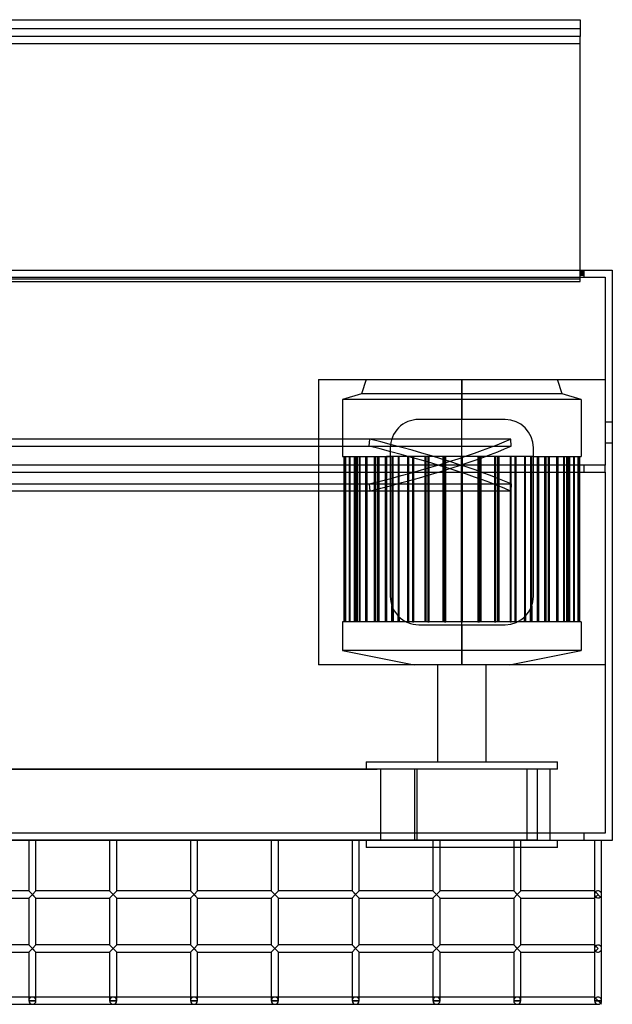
# Model space of a CAD drawing. Header units: millimetres. Extents: x -690 to 690, y -315 to 376.
# Tile 5 of 5: x 274 to 690, y -315 to 376. Entities that reach past the tile are written whole.
import ezdxf

# ---------------------------------------------------------------- set-up
doc = ezdxf.new("R2010")
doc.units = ezdxf.units.MM
doc.layers.add('MAIN-1', color=7, linetype='Continuous')
doc.layers.add('MAIN-2', color=7, linetype='Continuous')

msp = doc.modelspace()

# ---------------------------------------------------------------- linework, layer by layer
at = {"layer": 'MAIN-1'}
for p, q in [((-667.5, 375.58), (667.5, 375.58)), ((667.5, 375.58), (667.5, 363.75)), ((667.5, 363.75), (-667.5, 363.75)), ((667.5, 358.99), (667.5, 363.75)), ((-667.5, 358.99), (667.5, 358.99)), ((667.5, 200), (667.5, 358.99)), ((-690, 200), (690, 200)), ((690, 200), (690, -200)), ((690, -200), (-690, -200)), ((280.83, -200), (280.83, -235.45)), ((285.83, -235.45), (285.83, -200)), ((337.5, -200), (337.5, -235.45)), ((342.5, -235.45), (342.5, -200)), ((394.17, -200), (394.17, -235.45)), ((399.17, -235.45), (399.17, -200)), ((450.83, -200), (450.83, -235.45)), ((455.83, -235.45), (455.83, -200)), ((507.5, -200), (507.5, -235.45)), ((512.5, -235.45), (512.5, -200)), ((517.5, -200), (517.5, -205)), ((564.17, -200), (564.17, -235.45)), ((569.17, -235.45), (569.17, -200)), ((620.83, -200), (620.83, -235.45)), ((625.83, -235.45), (625.83, -200)), ((651.5, -205), (651.5, -200)), ((677.5, -200), (677.5, -235.45)), ((677.5, -200), (677.5, -235.45)), ((682.5, -237.95), (682.5, -200)), ((564.17, -205), (517.5, -205)), ((620.83, -205), (569.17, -205)), ((651.5, -205), (625.83, -205)), ((280.83, -235.45), (229.17, -235.45)), ((229.17, -240.45), (280.83, -240.45)), ((280.83, -235.45), (283.33, -237.95)), ((280.83, -240.45), (283.33, -237.95)), ((280.83, -240.45), (280.83, -273.4)), ((283.33, -237.95), (285.83, -235.45)), ((285.83, -240.45), (283.33, -237.95)), ((337.5, -235.45), (285.83, -235.45)), ((285.83, -240.45), (337.5, -240.45)), ((285.83, -273.4), (285.83, -240.45)), ((337.5, -235.45), (340, -237.95)), ((337.5, -240.45), (340, -237.95)), ((337.5, -240.45), (337.5, -273.4)), ((340, -237.95), (342.5, -235.45)), ((342.5, -240.45), (340, -237.95)), ((394.17, -235.45), (342.5, -235.45)), ((342.5, -240.45), (394.17, -240.45)), ((342.5, -273.4), (342.5, -240.45)), ((394.17, -235.45), (396.67, -237.95)), ((394.17, -240.45), (396.67, -237.95)), ((394.17, -240.45), (394.17, -273.4)), ((396.67, -237.95), (399.17, -235.45)), ((399.17, -240.45), (396.67, -237.95)), ((450.83, -235.45), (399.17, -235.45)), ((399.17, -240.45), (450.83, -240.45)), ((399.17, -273.4), (399.17, -240.45)), ((450.83, -235.45), (453.33, -237.95)), ((450.83, -240.45), (453.33, -237.95)), ((450.83, -240.45), (450.83, -273.4)), ((453.33, -237.95), (455.83, -235.45)), ((455.83, -240.45), (453.33, -237.95)), ((507.5, -235.45), (455.83, -235.45)), ((455.83, -240.45), (507.5, -240.45)), ((455.83, -273.4), (455.83, -240.45)), ((512.5, -240.45), (507.5, -235.45)), ((507.5, -240.45), (510, -237.95)), ((507.5, -240.45), (507.5, -273.4)), ((510, -237.95), (512.5, -235.45)), ((512.5, -240.45), (510, -237.95)), ((564.17, -235.45), (512.5, -235.45)), ((512.5, -240.45), (564.17, -240.45)), ((512.5, -273.4), (512.5, -240.45)), ((569.17, -240.45), (564.17, -235.45)), ((564.17, -240.45), (566.67, -237.95)), ((564.17, -240.45), (564.17, -273.4)), ((566.67, -237.95), (569.17, -235.45)), ((569.17, -240.45), (566.67, -237.95)), ((620.83, -235.45), (569.17, -235.45)), ((569.17, -240.45), (620.83, -240.45)), ((569.17, -273.4), (569.17, -240.45)), ((625.83, -240.45), (620.83, -235.45)), ((620.83, -240.45), (623.33, -237.95)), ((620.83, -240.45), (620.83, -273.4)), ((623.33, -237.95), (625.83, -235.45)), ((625.83, -240.45), (623.33, -237.95)), ((677.5, -235.45), (625.83, -235.45)), ((625.83, -240.45), (677.5, -240.45)), ((625.83, -273.4), (625.83, -240.45)), ((682.5, -240.45), (677.5, -235.45)), ((677.5, -240.45), (680, -237.95)), ((677.5, -240.45), (677.5, -273.4)), ((677.5, -240.45), (677.5, -273.4)), ((682.5, -275.9), (682.5, -237.95)), ((280.83, -273.4), (229.17, -273.4)), ((280.83, -273.4), (283.33, -275.9)), ((283.33, -275.9), (280.83, -278.4)), ((283.33, -275.9), (285.83, -273.4)), ((285.83, -278.4), (283.33, -275.9)), ((337.5, -273.4), (285.83, -273.4)), ((337.5, -273.4), (340, -275.9)), ((340, -275.9), (337.5, -278.4)), ((340, -275.9), (342.5, -273.4)), ((342.5, -278.4), (340, -275.9)), ((394.17, -273.4), (342.5, -273.4)), ((394.17, -273.4), (396.67, -275.9)), ((396.67, -275.9), (394.17, -278.4)), ((396.67, -275.9), (399.17, -273.4)), ((399.17, -278.4), (396.67, -275.9)), ((450.83, -273.4), (399.17, -273.4)), ((450.83, -273.4), (453.33, -275.9)), ((453.33, -275.9), (450.83, -278.4)), ((453.33, -275.9), (455.83, -273.4)), ((455.83, -278.4), (453.33, -275.9)), ((507.5, -273.4), (455.83, -273.4)), ((507.5, -273.4), (510, -275.9)), ((510, -275.9), (507.5, -278.4)), ((510, -275.9), (512.5, -273.4)), ((512.5, -278.4), (510, -275.9)), ((564.17, -273.4), (512.5, -273.4)), ((564.17, -273.4), (566.67, -275.9)), ((566.67, -275.9), (564.17, -278.4)), ((566.67, -275.9), (569.17, -273.4)), ((569.17, -278.4), (566.67, -275.9)), ((620.83, -273.4), (569.17, -273.4)), ((620.83, -273.4), (623.33, -275.9)), ((623.33, -275.9), (620.83, -278.4)), ((623.33, -275.9), (625.83, -273.4)), ((625.83, -278.4), (623.33, -275.9)), ((677.5, -273.4), (625.83, -273.4)), ((677.5, -273.4), (680, -275.9)), ((680, -275.9), (677.5, -278.4)), ((682.5, -312.5), (682.5, -275.9)), ((229.17, -278.4), (280.83, -278.4)), ((280.83, -278.4), (280.83, -312.5)), ((285.83, -312.5), (285.83, -278.4)), ((285.83, -278.4), (337.5, -278.4)), ((337.5, -278.4), (337.5, -312.5)), ((342.5, -312.5), (342.5, -278.4)), ((342.5, -278.4), (394.17, -278.4)), ((394.17, -278.4), (394.17, -312.5)), ((399.17, -312.5), (399.17, -278.4)), ((399.17, -278.4), (450.83, -278.4)), ((450.83, -278.4), (450.83, -312.5)), ((455.83, -312.5), (455.83, -278.4)), ((455.83, -278.4), (507.5, -278.4)), ((507.5, -278.4), (507.5, -312.5)), ((512.5, -312.5), (512.5, -278.4)), ((512.5, -278.4), (564.17, -278.4)), ((564.17, -278.4), (564.17, -312.5)), ((569.17, -312.5), (569.17, -278.4)), ((569.17, -278.4), (620.83, -278.4)), ((620.83, -278.4), (620.83, -312.5)), ((625.83, -312.5), (625.83, -278.4)), ((625.83, -278.4), (677.5, -278.4)), ((677.5, -278.4), (677.5, -310)), ((677.5, -278.4), (677.5, -312.5)), ((280.83, -310), (229.17, -310)), ((337.5, -310), (285.83, -310)), ((394.17, -310), (342.5, -310)), ((450.83, -310), (399.17, -310)), ((507.5, -310), (455.83, -310)), ((564.17, -310), (512.5, -310)), ((620.83, -310), (569.17, -310)), ((677.5, -310), (625.83, -310)), ((-680, -315), (680, -315)), ((285.83, -312.5), (280.83, -312.5)), ((342.5, -312.5), (337.5, -312.5)), ((399.17, -312.5), (394.17, -312.5)), ((455.83, -312.5), (450.83, -312.5)), ((512.5, -312.5), (507.5, -312.5)), ((569.17, -312.5), (564.17, -312.5)), ((625.83, -312.5), (620.83, -312.5)), ((682.5, -312.5), (677.5, -312.5)), ((680, -315), (680, -315)), ((680, -315), (680, -315)), ((680, -315), (680, -315)), ((680, -315), (680, -315)), ((682.5, -312.5), (682.5, -312.5)), ((682.5, -312.5), (682.5, -312.5)), ((682.5, -312.5), (682.5, -312.5)), ((682.5, -312.5), (682.5, -312.5)), ((682.5, -312.5), (682.5, -312.5)), ((682.5, -312.5), (682.5, -312.5))]:
    msp.add_line(p, q, dxfattribs=at)
for centre, start, end in [((283.33, -312.5), 180.00002, 270.00002), ((283.33, -312.5), 270.00002, 0), ((340, -312.5), 180.00002, 270.00002), ((340, -312.5), 270.00002, 0), ((396.67, -312.5), 180.00002, 270.00002), ((396.67, -312.5), 270.00002, 0), ((453.33, -312.5), 180.00002, 270.00002), ((453.33, -312.5), 270.00002, 0), ((510, -312.5), 180.00002, 270.00002), ((510, -312.5), 270.00002, 0), ((566.67, -312.5), 180.00002, 270.00002), ((566.67, -312.5), 270.00002, 0), ((623.33, -312.5), 180.00002, 270.00002), ((623.33, -312.5), 270.00002, 0), ((680, -312.5), 180.00002, 270.00002), ((680, -312.5), 270.00002, 0), ((680, -312.5), 292.50001, 303.74998), ((680, -312.5), 326.24998, 0)]:
    msp.add_arc(centre, 2.5, start, end, dxfattribs=at)
at = {"layer": 'MAIN-2'}
for p, q in [((667.5, 369.28), (-667.5, 369.28)), ((667.5, 369.28), (-667.5, 369.28)), ((667.5, 369.28), (-667.5, 369.28)), ((667.5, 369.28), (-667.5, 369.28)), ((667.5, 369.28), (-667.5, 369.28)), ((667.5, 369.28), (-667.5, 369.28)), ((667.5, 369.28), (-667.5, 369.28)), ((667.5, 363.75), (-667.5, 363.75)), ((667.5, 363.75), (-667.5, 363.75)), ((667.5, 363.75), (-667.5, 363.75)), ((667.5, 363.75), (-667.5, 363.75)), ((667.5, 363.75), (-667.5, 363.75)), ((667.5, 363.75), (-667.5, 363.75)), ((-685, 195), (685, 195)), ((667.5, 193.52), (-667.5, 193.52)), ((667.5, 193.52), (-667.5, 193.52)), ((667.5, 193.52), (-667.5, 193.52)), ((667.5, 193.52), (-667.5, 193.52)), ((667.5, 193.52), (-667.5, 193.52)), ((667.5, 193.52), (-667.5, 193.52)), ((667.5, 193.52), (-667.5, 193.52)), ((667.5, 191.97), (667.5, 200)), ((670, 198.75), (667.5, 198.75)), ((670, 198.75), (667.5, 198.75)), ((670, 198.75), (667.5, 198.75)), ((670, 198.75), (667.5, 198.75)), ((670, 198.75), (667.5, 198.75)), ((670, 198.75), (667.5, 198.75)), ((670, 198.75), (667.5, 198.75)), ((670, 197.89), (667.5, 197.89)), ((670, 197.89), (667.5, 197.89)), ((670, 197.89), (667.5, 197.89)), ((670, 197.89), (667.5, 197.89)), ((670, 197.89), (667.5, 197.89)), ((670, 197.89), (667.5, 197.89)), ((670, 197.89), (667.5, 197.89)), ((667.5, 197.11), (670, 197.11)), ((667.5, 197.11), (670, 197.11)), ((667.5, 197.11), (670, 197.11)), ((667.5, 197.11), (670, 197.11)), ((667.5, 197.11), (670, 197.11)), ((667.5, 197.11), (670, 197.11)), ((667.5, 197.11), (670, 197.11)), ((670, 196.25), (667.5, 196.25)), ((670, 196.25), (667.5, 196.25)), ((670, 196.25), (667.5, 196.25)), ((670, 196.25), (667.5, 196.25)), ((670, 196.25), (667.5, 196.25)), ((670, 196.25), (667.5, 196.25)), ((670, 196.25), (667.5, 196.25)), ((670, 200), (670, 195)), ((670, 200), (670, 200)), ((670, 195), (670, 195)), ((685, 195), (685, 63.2)), ((685, 195), (685, 195)), ((690, 200), (690, 200)), ((-667.5, 191.97), (667.5, 191.97)), ((484, 123.2), (484, 63.2)), ((484, 123.2), (685, 123.2)), ((484, 123.2), (484, 123.2)), ((517.5, 123.2), (514.15, 113.2)), ((584.5, 113.2), (584.5, 123.2)), ((584.5, 123.2), (584.5, 113.2)), ((654.85, 113.2), (651.5, 123.2)), ((685, 123.2), (685, 123.2)), ((514.15, 113.2), (500.75, 109.2)), ((584.5, 113.2), (514.15, 113.2)), ((584.5, 109.2), (584.5, 113.2)), ((584.5, 113.2), (584.5, 109.2)), ((654.85, 113.2), (584.5, 113.2)), ((668.25, 109.2), (654.85, 113.2)), ((584.5, 109.2), (500.75, 109.2)), ((500.75, 109.2), (500.75, 69.2)), ((584.5, 69.2), (584.5, 109.2)), ((584.5, 109.2), (584.5, 95.2)), ((668.25, 109.2), (584.5, 109.2)), ((668.25, 109.2), (668.25, 69.2)), ((554.25, 95.2), (554.25, 95.2)), ((614.75, 95.2), (554.25, 95.2)), ((614.75, 95.2), (614.75, 95.2)), ((685, 93.5), (690, 93.5)), ((685, 93.5), (690, 93.5)), ((66.23, 76.45), (519.47, 76.45)), ((519.86, 81.39), (66.62, 81.39)), ((618.73, 81.39), (165.49, 81.39)), ((165.88, 76.45), (619.12, 76.45)), ((519.47, 76.45), (519.86, 81.39)), ((619.12, 76.45), (618.73, 81.39)), ((690, 78.5), (685, 78.5)), ((690, 78.5), (685, 78.5)), ((500.75, 69.2), (534.25, 69.2)), ((501.75, 69.2), (501.75, 69.2)), ((501.75, 69.2), (501.75, -46.8)), ((502.69, -46.8), (502.69, 69.2)), ((502.69, 69.2), (502.69, -46.8)), ((502.85, 69.2), (502.85, -46.8)), ((502.85, -46.8), (502.85, 69.2)), ((505.65, -46.8), (505.65, 69.2)), ((505.65, 69.2), (505.65, -46.8)), ((505.95, 69.2), (505.95, -46.8)), ((505.95, -46.8), (505.95, 69.2)), ((509.13, 69.2), (509.13, -46.8)), ((509.13, -46.8), (509.13, 69.2)), ((509.98, -46.8), (509.98, 69.2)), ((509.98, 69.2), (509.98, -46.8)), ((510.13, 69.2), (510.13, -46.8)), ((510.13, -46.8), (510.13, 69.2)), ((510.54, -46.8), (510.54, 69.2)), ((510.54, 69.2), (510.54, -46.8)), ((511, 69.2), (511, -46.8)), ((511, -46.8), (511, 69.2)), ((512.66, -46.8), (512.66, 69.2)), ((512.66, 69.2), (512.66, -46.8)), ((512.97, 69.2), (512.97, -46.8)), ((512.97, -46.8), (512.97, 69.2)), ((517.11, -46.8), (517.11, 69.2)), ((517.11, 69.2), (517.11, -46.8)), ((517.26, -46.8), (517.26, 69.2)), ((517.26, 69.2), (517.26, -46.8)), ((517.57, 69.2), (517.57, -46.8)), ((517.57, -46.8), (517.57, 69.2)), ((517.85, 69.2), (517.85, -46.8)), ((517.85, -46.8), (517.85, 69.2)), ((523.23, -46.8), (523.23, 69.2)), ((523.23, 69.2), (523.23, -46.8)), ((523.82, 69.2), (523.82, -46.8)), ((523.82, -46.8), (523.82, 69.2)), ((525.63, -46.8), (525.63, 69.2)), ((525.63, 69.2), (525.63, -46.8)), ((526.34, 69.2), (526.34, -46.8)), ((526.34, -46.8), (526.34, 69.2)), ((530.85, -46.8), (530.85, 69.2)), ((530.85, 69.2), (530.85, -46.8)), ((539.79, 69.2), (531.56, 69.2)), ((531.56, 69.2), (531.56, -46.8)), ((531.56, -46.8), (531.56, 69.2)), ((534.25, 75.2), (534.25, -28.8)), ((534.25, 75.2), (534.25, 75.2)), ((534.25, 69.2), (534.25, 69.2)), ((535.46, 69.2), (535.46, -46.8)), ((536.27, -46.8), (536.27, 69.2)), ((540.6, 69.2), (539.79, 69.2)), ((539.79, 69.2), (539.79, -46.8)), ((549.84, 69.2), (540.6, 69.2)), ((540.6, -46.8), (540.6, 69.2)), ((546.49, 69.2), (546.49, -46.8)), ((547.38, -46.8), (547.38, 69.2)), ((550.73, 69.2), (549.84, 69.2)), ((549.84, 69.2), (549.84, -46.8)), ((560.73, 69.2), (550.73, 69.2)), ((550.73, -46.8), (550.73, 69.2)), ((558.45, 69.2), (558.45, -46.8)), ((559.4, -46.8), (559.4, 69.2)), ((561.68, 69.2), (560.73, 69.2)), ((560.73, 69.2), (560.73, -46.8)), ((572.22, 69.2), (561.68, 69.2)), ((561.68, -46.8), (561.68, 69.2)), ((571.06, 69.2), (571.06, -46.8)), ((572.05, -46.8), (572.05, 69.2)), ((573.2, 69.2), (572.22, 69.2)), ((572.22, 69.2), (572.22, -46.8)), ((584, 69.2), (573.2, 69.2)), ((573.2, -46.8), (573.2, 69.2)), ((585, 69.2), (584, 69.2)), ((584, 69.2), (584, 69.2)), ((584, 69.2), (584, -46.8)), ((595.8, 69.2), (585, 69.2)), ((585, 69.2), (585, 69.2)), ((585, -46.8), (585, 69.2)), ((596.78, 69.2), (595.8, 69.2)), ((595.8, 69.2), (595.8, -46.8)), ((607.32, 69.2), (596.78, 69.2)), ((596.78, -46.8), (596.78, 69.2)), ((596.95, 69.2), (596.95, -46.8)), ((597.94, -46.8), (597.94, 69.2)), ((608.27, 69.2), (607.32, 69.2)), ((607.32, 69.2), (607.32, -46.8)), ((618.27, 69.2), (608.27, 69.2)), ((608.27, -46.8), (608.27, 69.2)), ((609.6, 69.2), (609.6, -46.8)), ((610.55, -46.8), (610.55, 69.2)), ((619.16, 69.2), (618.27, 69.2)), ((618.27, 69.2), (618.27, -46.8)), ((628.4, 69.2), (619.16, 69.2)), ((619.16, -46.8), (619.16, 69.2)), ((621.62, 69.2), (621.62, -46.8)), ((622.51, -46.8), (622.51, 69.2)), ((629.21, 69.2), (628.4, 69.2)), ((628.4, 69.2), (628.4, -46.8)), ((634.75, 69.2), (629.21, 69.2)), ((629.21, -46.8), (629.21, 69.2)), ((632.73, 69.2), (632.73, -46.8)), ((633.54, -46.8), (633.54, 69.2)), ((634.75, 75.2), (634.75, 75.2)), ((634.75, -28.8), (634.75, 75.2)), ((634.75, 69.2), (634.75, 69.2)), ((634.75, 69.2), (668.25, 69.2)), ((637.44, -46.8), (637.44, 69.2)), ((637.44, 69.2), (637.44, -46.8)), ((638.15, -46.8), (638.15, 69.2)), ((638.15, 69.2), (638.15, -46.8)), ((642.66, 69.2), (642.66, -46.8)), ((642.66, -46.8), (642.66, 69.2)), ((643.37, -46.8), (643.37, 69.2)), ((643.37, 69.2), (643.37, -46.8)), ((645.18, 69.2), (645.18, -46.8)), ((645.18, -46.8), (645.18, 69.2)), ((645.77, -46.8), (645.77, 69.2)), ((645.77, 69.2), (645.77, -46.8)), ((651.15, 69.2), (651.15, -46.8)), ((651.15, -46.8), (651.15, 69.2)), ((651.43, 69.2), (651.43, -46.8)), ((651.43, -46.8), (651.43, 69.2)), ((651.74, -46.8), (651.74, 69.2)), ((651.74, 69.2), (651.74, -46.8)), ((651.89, -46.8), (651.89, 69.2)), ((651.89, 69.2), (651.89, -46.8)), ((656.03, 69.2), (656.03, -46.8)), ((656.03, -46.8), (656.03, 69.2)), ((656.34, -46.8), (656.34, 69.2)), ((656.34, 69.2), (656.34, -46.8)), ((658, 69.2), (658, -46.8)), ((658, -46.8), (658, 69.2)), ((658.46, -46.8), (658.46, 69.2)), ((658.46, 69.2), (658.46, -46.8)), ((658.87, 69.2), (658.87, -46.8)), ((658.87, -46.8), (658.87, 69.2)), ((659.02, -46.8), (659.02, 69.2)), ((659.02, 69.2), (659.02, -46.8)), ((659.87, 69.2), (659.87, -46.8)), ((659.87, -46.8), (659.87, 69.2)), ((663.05, 69.2), (663.05, -46.8)), ((663.05, -46.8), (663.05, 69.2)), ((663.35, -46.8), (663.35, 69.2)), ((663.35, 69.2), (663.35, -46.8)), ((666.15, 69.2), (666.15, -46.8)), ((666.15, -46.8), (666.15, 69.2)), ((666.31, -46.8), (666.31, 69.2)), ((666.31, 69.2), (666.31, -46.8)), ((667.25, 69.2), (667.25, 69.2)), ((667.25, -46.8), (667.25, 69.2)), ((685, 63.2), (-685, 63.2)), ((484, 63.2), (484, 63.2)), ((484, 63.2), (484, 63.2)), ((484, 63.2), (484, 58.2)), ((670, 63.2), (670, 58.2)), ((685, 63.2), (685, 63.2)), ((685, 58.2), (685, 63.2)), ((-685, 58.2), (685, 58.2)), ((484, 58.2), (484, -76.8)), ((484, 58.2), (484, 58.2)), ((484, 58.2), (484, 58.2)), ((685, 58.2), (685, 58.2)), ((685, 58.2), (685, -195)), ((66.23, 49.95), (519.47, 49.95)), ((165.88, 49.95), (619.12, 49.95)), ((519.47, 49.95), (519.86, 45.01)), ((619.12, 49.95), (618.73, 45.01)), ((519.86, 45.01), (66.62, 45.01)), ((618.73, 45.01), (165.49, 45.01)), ((534.25, -28.8), (534.25, -28.8)), ((634.75, -28.8), (634.75, -28.8)), ((535.46, -46.8), (535.46, -35.64)), ((536.27, -37.55), (536.27, -46.8)), ((632.73, -46.8), (632.73, -37.55)), ((633.54, -35.64), (633.54, -46.8)), ((545.53, -46.8), (500.75, -46.8)), ((500.75, -46.8), (500.75, -66.8)), ((501.75, -46.8), (501.75, -46.8)), ((539.79, -46.8), (539.79, -42.62)), ((540.6, -43.42), (540.6, -46.8)), ((545.53, -46.8), (545.53, -46.8)), ((549.84, -46.8), (545.53, -46.8)), ((549.84, -46.8), (550.73, -46.8)), ((560.73, -46.8), (550.73, -46.8)), ((560.73, -46.8), (561.68, -46.8)), ((572.22, -46.8), (561.68, -46.8)), ((572.22, -46.8), (573.2, -46.8)), ((584, -46.8), (573.2, -46.8)), ((584, -46.8), (584, -46.8)), ((584, -46.8), (585, -46.8)), ((584.5, -66.8), (584.5, -46.8)), ((585, -46.8), (585, -46.8)), ((595.8, -46.8), (585, -46.8)), ((595.8, -46.8), (596.78, -46.8)), ((607.32, -46.8), (596.78, -46.8)), ((607.32, -46.8), (608.27, -46.8)), ((618.27, -46.8), (608.27, -46.8)), ((618.27, -46.8), (619.16, -46.8)), ((623.47, -46.8), (619.16, -46.8)), ((623.47, -46.8), (623.47, -46.8)), ((668.25, -46.8), (623.47, -46.8)), ((628.4, -46.8), (628.4, -43.42)), ((629.21, -42.62), (629.21, -46.8)), ((667.25, -46.8), (667.25, -46.8)), ((668.25, -46.8), (668.25, -66.8)), ((554.25, -48.8), (614.75, -48.8)), ((554.25, -48.8), (554.25, -48.8)), ((584.5, -48.8), (584.5, -66.8)), ((614.75, -48.8), (614.75, -48.8)), ((584.5, -66.8), (500.75, -66.8)), ((500.75, -66.8), (551, -76.8)), ((584.5, -76.8), (584.5, -66.8)), ((584.5, -66.8), (584.5, -76.8)), ((668.25, -66.8), (584.5, -66.8)), ((618, -76.8), (668.25, -66.8)), ((685, -76.8), (484, -76.8)), ((484, -76.8), (484, -76.8)), ((567.75, -145), (567.75, -76.8)), ((601.25, -76.8), (601.25, -145)), ((685, -76.8), (685, -76.8)), ((517.5, -145), (517.5, -150)), ((517.5, -145), (651.5, -145)), ((651.5, -150), (651.5, -145)), ((-67.16, -149.97), (525.06, -149.97)), ((624.34, -149.97), (251.59, -149.97)), ((614.55, -150), (517.5, -150)), ((531.21, -149.97), (525.06, -149.97)), ((525.06, -149.97), (525.06, -150)), ((527.5, -150), (527.5, -200)), ((531.21, -150), (531.21, -149.97)), ((553.12, -150), (531.21, -150)), ((551.17, -150), (551.17, -199.99)), ((624.34, -150), (553.12, -150)), ((553.12, -199.99), (553.12, -150)), ((614.55, -150), (614.55, -149.97)), ((630.26, -150), (614.55, -150)), ((624.34, -149.97), (624.34, -150)), ((651.5, -150), (624.34, -150)), ((630.26, -199.99), (630.26, -150)), ((637.51, -199.99), (637.51, -150)), ((646.5, -199.99), (646.5, -150)), ((685, -195), (-685, -195)), ((637.51, -199.99), (224.87, -199.99)), ((637.51, -199.99), (646.5, -199.99)), ((641.5, -200), (641.5, -199.99)), ((670, -195), (670, -200)), ((670, -195), (670, -195)), ((670, -200), (670, -200)), ((685, -195), (685, -195)), ((690, -200), (690, -200)), ((569.17, -205), (564.17, -205)), ((625.83, -205), (620.83, -205)), ((283.33, -237.95), (280.83, -235.45)), ((283.33, -237.95), (280.83, -235.45)), ((285.83, -240.45), (280.83, -235.45)), ((285.83, -240.45), (280.83, -235.45)), ((280.83, -240.45), (283.33, -237.95)), ((280.83, -240.45), (283.33, -237.95)), ((280.83, -240.45), (283.33, -237.95)), ((283.33, -237.95), (285.83, -235.45)), ((283.33, -237.95), (285.83, -235.45)), ((285.83, -235.45), (283.33, -237.95)), ((283.33, -237.95), (285.83, -240.45)), ((285.83, -240.45), (283.33, -237.95)), ((340, -237.95), (337.5, -235.45)), ((340, -237.95), (337.5, -235.45)), ((340, -237.95), (337.5, -235.45)), ((337.5, -240.45), (340, -237.95)), ((337.5, -240.45), (340, -237.95)), ((337.5, -240.45), (340, -237.95)), ((340, -237.95), (342.5, -235.45)), ((340, -237.95), (342.5, -235.45)), ((342.5, -235.45), (340, -237.95)), ((340, -237.95), (342.5, -240.45)), ((342.5, -240.45), (340, -237.95)), ((340, -237.95), (342.5, -240.45)), ((396.67, -237.95), (394.17, -235.45)), ((396.67, -237.95), (394.17, -235.45)), ((399.17, -240.45), (394.17, -235.45)), ((396.67, -237.95), (394.17, -235.45)), ((394.17, -240.45), (396.67, -237.95)), ((396.67, -237.95), (394.17, -240.45)), ((394.17, -240.45), (396.67, -237.95)), ((396.67, -237.95), (399.17, -235.45)), ((396.67, -237.95), (399.17, -235.45)), ((399.17, -235.45), (396.67, -237.95)), ((396.67, -237.95), (399.17, -240.45)), ((396.67, -237.95), (399.17, -240.45)), ((453.33, -237.95), (450.83, -235.45)), ((453.33, -237.95), (450.83, -235.45)), ((455.83, -240.45), (450.83, -235.45)), ((455.83, -240.45), (450.83, -235.45)), ((450.83, -240.45), (453.33, -237.95)), ((450.83, -240.45), (453.33, -237.95)), ((450.83, -240.45), (453.33, -237.95)), ((453.33, -237.95), (455.83, -235.45)), ((453.33, -237.95), (455.83, -235.45)), ((455.83, -235.45), (453.33, -237.95)), ((453.33, -237.95), (455.83, -240.45)), ((455.83, -240.45), (453.33, -237.95)), ((510, -237.95), (507.5, -235.45)), ((510, -237.95), (507.5, -235.45)), ((512.5, -240.45), (507.5, -235.45)), ((510, -237.95), (507.5, -235.45)), ((507.5, -240.45), (510, -237.95)), ((507.5, -240.45), (510, -237.95)), ((507.5, -240.45), (510, -237.95)), ((510, -237.95), (512.5, -235.45)), ((510, -237.95), (512.5, -235.45)), ((512.5, -235.45), (510, -237.95)), ((510, -237.95), (512.5, -240.45)), ((512.5, -240.45), (510, -237.95)), ((566.67, -237.95), (564.17, -235.45)), ((566.67, -237.95), (564.17, -235.45)), ((569.17, -240.45), (564.17, -235.45)), ((566.67, -237.95), (564.17, -235.45)), ((564.17, -240.45), (566.67, -237.95)), ((564.17, -240.45), (566.67, -237.95)), ((564.17, -240.45), (566.67, -237.95)), ((566.67, -237.95), (569.17, -235.45)), ((566.67, -237.95), (569.17, -235.45)), ((569.17, -235.45), (566.67, -237.95)), ((566.67, -237.95), (569.17, -240.45)), ((569.17, -240.45), (566.67, -237.95)), ((623.33, -237.95), (620.83, -235.45)), ((623.33, -237.95), (620.83, -235.45)), ((625.83, -240.45), (620.83, -235.45)), ((623.33, -237.95), (620.83, -235.45)), ((620.83, -240.45), (623.33, -237.95)), ((620.83, -240.45), (623.33, -237.95)), ((620.83, -240.45), (623.33, -237.95)), ((623.33, -237.95), (625.83, -235.45)), ((623.33, -237.95), (625.83, -235.45)), ((625.83, -235.45), (623.33, -237.95)), ((623.33, -237.95), (625.83, -240.45)), ((625.83, -240.45), (623.33, -237.95)), ((677.5, -235.45), (677.5, -240.45)), ((678.23, -236.18), (677.5, -235.45)), ((678.23, -236.18), (677.5, -235.45)), ((680, -237.95), (677.5, -235.45)), ((677.5, -237.95), (677.5, -237.95)), ((677.5, -237.95), (677.5, -237.95)), ((677.5, -237.95), (677.5, -237.95)), ((677.5, -237.95), (677.5, -237.95)), ((677.5, -237.95), (677.5, -237.95)), ((677.5, -237.95), (677.5, -237.95)), ((677.5, -237.95), (677.5, -237.95)), ((677.5, -240.45), (680, -237.95)), ((677.5, -240.45), (678.23, -239.72)), ((677.5, -240.45), (678.23, -239.72)), ((682.5, -237.95), (682.5, -237.95)), ((682.5, -237.95), (682.5, -237.95)), ((682.5, -237.95), (682.5, -237.95)), ((682.5, -237.95), (682.5, -237.95)), ((682.5, -237.95), (682.5, -237.95)), ((682.5, -237.95), (682.5, -237.95)), ((682.5, -237.95), (682.5, -237.95)), ((285.83, -278.4), (280.83, -273.4)), ((285.83, -278.4), (280.83, -273.4)), ((283.33, -275.9), (280.83, -273.4)), ((283.33, -275.9), (280.83, -273.4)), ((283.33, -275.9), (280.83, -273.4)), ((285.83, -278.4), (280.83, -273.4)), ((280.83, -278.4), (283.33, -275.9)), ((280.83, -278.4), (283.33, -275.9)), ((280.83, -278.4), (283.33, -275.9)), ((285.83, -273.4), (283.33, -275.9)), ((283.33, -275.9), (285.83, -273.4)), ((285.83, -273.4), (283.33, -275.9)), ((342.5, -278.4), (337.5, -273.4)), ((340, -275.9), (337.5, -273.4)), ((337.5, -273.4), (340, -275.9)), ((340, -275.9), (337.5, -273.4)), ((342.5, -278.4), (337.5, -273.4)), ((340, -275.9), (337.5, -278.4)), ((337.5, -278.4), (340, -275.9)), ((337.5, -278.4), (340, -275.9)), ((342.5, -273.4), (340, -275.9)), ((340, -275.9), (342.5, -273.4)), ((342.5, -273.4), (340, -275.9)), ((342.5, -278.4), (340, -275.9)), ((399.17, -278.4), (394.17, -273.4)), ((396.67, -275.9), (394.17, -273.4)), ((399.17, -278.4), (394.17, -273.4)), ((399.17, -278.4), (394.17, -273.4)), ((399.17, -278.4), (394.17, -273.4)), ((396.67, -275.9), (394.17, -278.4)), ((394.17, -278.4), (396.67, -275.9)), ((394.17, -278.4), (396.67, -275.9)), ((399.17, -273.4), (396.67, -275.9)), ((396.67, -275.9), (399.17, -273.4)), ((396.67, -275.9), (399.17, -273.4)), ((399.17, -278.4), (396.67, -275.9)), ((455.83, -278.4), (450.83, -273.4)), ((455.83, -278.4), (450.83, -273.4)), ((453.33, -275.9), (450.83, -273.4)), ((453.33, -275.9), (450.83, -273.4)), ((453.33, -275.9), (450.83, -273.4)), ((455.83, -278.4), (450.83, -273.4)), ((450.83, -278.4), (453.33, -275.9)), ((450.83, -278.4), (453.33, -275.9)), ((450.83, -278.4), (453.33, -275.9)), ((455.83, -273.4), (453.33, -275.9)), ((453.33, -275.9), (455.83, -273.4)), ((455.83, -273.4), (453.33, -275.9)), ((512.5, -278.4), (507.5, -273.4)), ((510, -275.9), (507.5, -273.4)), ((507.5, -273.4), (510, -275.9)), ((510, -275.9), (507.5, -273.4)), ((512.5, -278.4), (507.5, -273.4)), ((510, -275.9), (507.5, -278.4)), ((507.5, -278.4), (510, -275.9)), ((507.5, -278.4), (510, -275.9)), ((512.5, -273.4), (510, -275.9)), ((510, -275.9), (512.5, -273.4)), ((512.5, -273.4), (510, -275.9)), ((512.5, -278.4), (510, -275.9)), ((569.17, -278.4), (564.17, -273.4)), ((566.67, -275.9), (564.17, -273.4)), ((564.17, -273.4), (566.67, -275.9)), ((566.67, -275.9), (564.17, -273.4)), ((569.17, -278.4), (564.17, -273.4)), ((566.67, -275.9), (564.17, -278.4)), ((564.17, -278.4), (566.67, -275.9)), ((564.17, -278.4), (566.67, -275.9)), ((569.17, -273.4), (566.67, -275.9)), ((566.67, -275.9), (569.17, -273.4)), ((569.17, -273.4), (566.67, -275.9)), ((569.17, -278.4), (566.67, -275.9)), ((625.83, -278.4), (620.83, -273.4)), ((623.33, -275.9), (620.83, -273.4)), ((620.83, -273.4), (623.33, -275.9)), ((623.33, -275.9), (620.83, -273.4)), ((625.83, -278.4), (620.83, -273.4)), ((623.33, -275.9), (620.83, -278.4)), ((620.83, -278.4), (623.33, -275.9)), ((620.83, -278.4), (623.33, -275.9)), ((625.83, -273.4), (623.33, -275.9)), ((623.33, -275.9), (625.83, -273.4)), ((625.83, -273.4), (623.33, -275.9)), ((625.83, -278.4), (623.33, -275.9)), ((677.5, -273.4), (677.5, -278.4)), ((678.23, -274.13), (677.5, -273.4)), ((677.5, -273.4), (678.23, -274.13)), ((680, -275.9), (677.5, -273.4)), ((677.5, -275.9), (677.5, -275.9)), ((677.5, -275.9), (677.5, -275.9)), ((677.5, -275.9), (677.5, -275.9)), ((677.5, -275.9), (677.5, -275.9)), ((677.5, -275.9), (677.5, -275.9)), ((677.5, -275.9), (677.5, -275.9)), ((677.5, -275.9), (677.5, -275.9)), ((677.5, -278.4), (680, -275.9)), ((682.5, -275.9), (682.5, -275.9)), ((682.5, -275.9), (682.5, -275.9)), ((682.5, -275.9), (682.5, -275.9)), ((682.5, -275.9), (682.5, -275.9)), ((682.5, -275.9), (682.5, -275.9)), ((682.5, -275.9), (682.5, -275.9)), ((682.5, -275.9), (682.5, -275.9)), ((677.5, -278.4), (678.23, -277.67)), ((678.23, -277.67), (677.5, -278.4)), ((285.83, -310), (280.83, -310)), ((342.5, -310), (337.5, -310)), ((399.17, -310), (394.17, -310)), ((455.83, -310), (450.83, -310)), ((512.5, -310), (507.5, -310)), ((569.17, -310), (564.17, -310)), ((625.83, -310), (620.83, -310)), ((677.5, -310), (678.23, -310.73)), ((677.5, -310), (682.5, -315)), ((677.5, -310), (678.23, -310.73)), ((677.5, -310), (682.5, -315)), ((677.5, -310), (682.5, -315)), ((677.5, -310), (682.5, -315)), ((678.23, -310.73), (677.5, -310)), ((677.5, -310), (682.5, -315)), ((677.5, -310), (682.5, -315)), ((677.5, -310), (682.5, -315)), ((677.5, -310), (682.5, -315)), ((678.23, -310.73), (677.5, -310)), ((280.83, -312.5), (280.83, -312.5)), ((280.83, -312.5), (280.83, -312.5)), ((280.83, -312.5), (280.83, -312.5)), ((280.83, -312.5), (280.83, -312.5)), ((280.83, -312.5), (280.83, -312.5)), ((280.83, -312.5), (280.83, -312.5)), ((280.83, -312.5), (280.83, -312.5)), ((280.83, -312.5), (285.83, -312.5)), ((285.83, -312.5), (285.83, -312.5)), ((285.83, -312.5), (285.83, -312.5)), ((285.83, -312.5), (285.83, -312.5)), ((285.83, -312.5), (285.83, -312.5)), ((285.83, -312.5), (285.83, -312.5)), ((285.83, -312.5), (285.83, -312.5)), ((285.83, -312.5), (285.83, -312.5)), ((337.5, -312.5), (337.5, -312.5)), ((337.5, -312.5), (337.5, -312.5)), ((337.5, -312.5), (337.5, -312.5)), ((337.5, -312.5), (337.5, -312.5)), ((337.5, -312.5), (337.5, -312.5)), ((337.5, -312.5), (337.5, -312.5)), ((337.5, -312.5), (337.5, -312.5)), ((337.5, -312.5), (342.5, -312.5)), ((342.5, -312.5), (342.5, -312.5)), ((342.5, -312.5), (342.5, -312.5)), ((342.5, -312.5), (342.5, -312.5)), ((342.5, -312.5), (342.5, -312.5)), ((342.5, -312.5), (342.5, -312.5)), ((342.5, -312.5), (342.5, -312.5)), ((342.5, -312.5), (342.5, -312.5)), ((394.17, -312.5), (394.17, -312.5)), ((394.17, -312.5), (394.17, -312.5)), ((394.17, -312.5), (394.17, -312.5)), ((394.17, -312.5), (394.17, -312.5)), ((394.17, -312.5), (394.17, -312.5)), ((394.17, -312.5), (394.17, -312.5)), ((394.17, -312.5), (394.17, -312.5)), ((394.17, -312.5), (399.17, -312.5)), ((399.17, -312.5), (399.17, -312.5)), ((399.17, -312.5), (399.17, -312.5)), ((399.17, -312.5), (399.17, -312.5)), ((399.17, -312.5), (399.17, -312.5)), ((399.17, -312.5), (399.17, -312.5)), ((399.17, -312.5), (399.17, -312.5)), ((399.17, -312.5), (399.17, -312.5)), ((450.83, -312.5), (450.83, -312.5)), ((450.83, -312.5), (450.83, -312.5)), ((450.83, -312.5), (450.83, -312.5)), ((450.83, -312.5), (450.83, -312.5)), ((450.83, -312.5), (450.83, -312.5)), ((450.83, -312.5), (450.83, -312.5)), ((450.83, -312.5), (450.83, -312.5)), ((450.83, -312.5), (455.83, -312.5)), ((455.83, -312.5), (455.83, -312.5)), ((455.83, -312.5), (455.83, -312.5)), ((455.83, -312.5), (455.83, -312.5)), ((455.83, -312.5), (455.83, -312.5)), ((455.83, -312.5), (455.83, -312.5)), ((455.83, -312.5), (455.83, -312.5)), ((455.83, -312.5), (455.83, -312.5)), ((507.5, -312.5), (507.5, -312.5)), ((507.5, -312.5), (507.5, -312.5)), ((507.5, -312.5), (507.5, -312.5)), ((507.5, -312.5), (507.5, -312.5)), ((507.5, -312.5), (507.5, -312.5)), ((507.5, -312.5), (507.5, -312.5)), ((507.5, -312.5), (507.5, -312.5)), ((507.5, -312.5), (512.5, -312.5)), ((512.5, -312.5), (512.5, -312.5)), ((512.5, -312.5), (512.5, -312.5)), ((512.5, -312.5), (512.5, -312.5)), ((512.5, -312.5), (512.5, -312.5)), ((512.5, -312.5), (512.5, -312.5)), ((512.5, -312.5), (512.5, -312.5)), ((512.5, -312.5), (512.5, -312.5)), ((564.17, -312.5), (564.17, -312.5)), ((564.17, -312.5), (564.17, -312.5)), ((564.17, -312.5), (564.17, -312.5)), ((564.17, -312.5), (564.17, -312.5)), ((564.17, -312.5), (564.17, -312.5)), ((564.17, -312.5), (564.17, -312.5)), ((564.17, -312.5), (564.17, -312.5)), ((564.17, -312.5), (569.17, -312.5)), ((569.17, -312.5), (569.17, -312.5)), ((569.17, -312.5), (569.17, -312.5)), ((569.17, -312.5), (569.17, -312.5)), ((569.17, -312.5), (569.17, -312.5)), ((569.17, -312.5), (569.17, -312.5)), ((569.17, -312.5), (569.17, -312.5)), ((569.17, -312.5), (569.17, -312.5)), ((620.83, -312.5), (620.83, -312.5)), ((620.83, -312.5), (620.83, -312.5)), ((620.83, -312.5), (620.83, -312.5)), ((620.83, -312.5), (620.83, -312.5)), ((620.83, -312.5), (620.83, -312.5)), ((620.83, -312.5), (620.83, -312.5)), ((620.83, -312.5), (620.83, -312.5)), ((620.83, -312.5), (625.83, -312.5)), ((625.83, -312.5), (625.83, -312.5)), ((625.83, -312.5), (625.83, -312.5)), ((625.83, -312.5), (625.83, -312.5)), ((625.83, -312.5), (625.83, -312.5)), ((625.83, -312.5), (625.83, -312.5)), ((625.83, -312.5), (625.83, -312.5)), ((625.83, -312.5), (625.83, -312.5)), ((677.5, -312.5), (677.5, -312.5)), ((677.5, -312.5), (677.5, -312.5)), ((677.5, -312.5), (677.5, -312.5)), ((677.5, -312.5), (677.5, -312.5)), ((677.5, -312.5), (677.5, -312.5)), ((677.5, -312.5), (677.5, -312.5)), ((677.5, -312.5), (677.5, -312.5)), ((677.5, -312.5), (682.5, -312.5)), ((680, -315), (680, -315)), ((680, -315), (680, -315)), ((680, -315), (680, -315)), ((680, -315), (680, -315)), ((680, -315), (680, -315)), ((680, -315), (680, -315)), ((680, -315), (680, -315)), ((680, -315), (680, -315)), ((682.5, -312.5), (682.5, -312.5)), ((682.5, -312.5), (682.5, -312.5)), ((682.5, -312.5), (682.5, -312.5)), ((682.5, -312.5), (682.5, -312.5)), ((682.5, -312.5), (682.5, -312.5)), ((682.5, -312.5), (682.5, -312.5)), ((682.5, -312.5), (682.5, -312.5)), ((682.5, -312.5), (682.5, -312.5)), ((682.5, -312.5), (682.5, -312.5)), ((682.5, -312.5), (682.5, -312.5)), ((682.5, -312.5), (682.5, -312.5)), ((682.5, -312.5), (682.5, -312.5)), ((682.5, -312.5), (682.5, -312.5))]:
    msp.add_line(p, q, dxfattribs=at)
for centre, start, end in [((554.25, 75.2), 89.99998, 180.00002), ((614.75, 75.2), 0, 89.99998), ((554.25, -28.8), 179.99998, 270.00002), ((614.75, -28.8), 270.00002, 0)]:
    msp.add_arc(centre, 20, start, end, dxfattribs=at)
for centre, major_axis, ratio, start_param, end_param in [((-0.2, 65.67), (-662.92, -52.5), 0.135476, 2.460904, 2.764322), ((-0.2, 60.73), (662.92, -52.5), 0.135476, 0.37727, 0.680689), ((0.2, 65.67), (-662.92, 52.5), 0.135476, -2.764322, -2.460904), ((0.2, 60.73), (662.92, 52.5), 0.135476, -0.680689, -0.37727), ((680, -237.95), (0, 2.5), 1, 0.785398, 1.570796), ((680, -237.95), (0, 2.5), 1, 1.570796, 2.356194), ((680, -237.95), (2.5, 0), 1, 0, 2.356194), ((680, -237.95), (2.5, 0), 1, -2.356194, 0), ((680, -275.9), (0, 2.5), 1, 0.785398, 1.570796), ((680, -275.9), (0, 2.5), 1, 1.570796, 2.356194), ((680, -275.9), (2.5, 0), 1, 0, 2.356194), ((680, -275.9), (2.5, 0), 1, -2.356194, 0), ((283.33, -312.5), (2.5, 0), 1, 0, 3.141593), ((340, -312.5), (2.5, 0), 1, 0, 3.141593), ((396.67, -312.5), (2.5, 0), 1, 0, 3.141593), ((453.33, -312.5), (2.5, 0), 1, 0, 3.141593), ((510, -312.5), (2.5, 0), 1, 0, 3.141593), ((566.67, -312.5), (2.5, 0), 1, 0, 3.141593), ((623.33, -312.5), (2.5, 0), 1, 0, 3.141593), ((680, -312.5), (2.5, 0), 1, 0, 3.141593)]:
    msp.add_ellipse(centre, major_axis=major_axis, ratio=ratio, start_param=start_param, end_param=end_param, dxfattribs=at)

doc.saveas('drawing.dxf')
